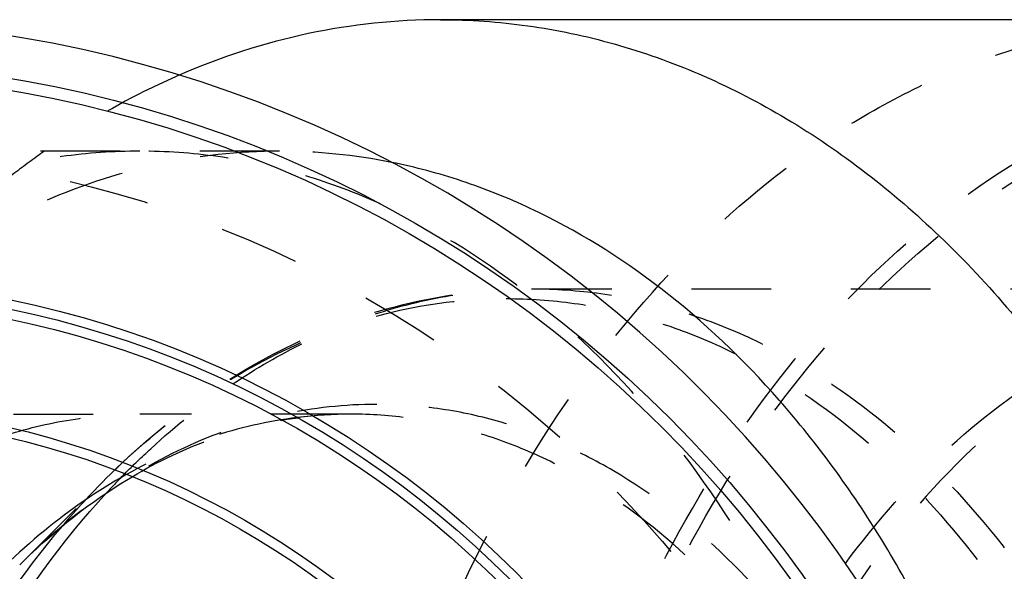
# Model space of a CAD drawing. Header units: millimetres. Extents: x 344 to 655, y 390 to 610.
# Tile 15 of 16: x 470 to 551, y 556 to 601. Entities that reach past the tile are written whole.
import ezdxf

# ---------------------------------------------------------------- set-up
doc = ezdxf.new("R2010")
doc.units = ezdxf.units.MM
doc.header["$LTSCALE"] = 65.185185
doc.linetypes.add('HIDDEN', pattern=[0.2, 0.1, -0.1])
doc.layers.add('KOERPER', color=7, linetype='CONTINUOUS')
doc.layers.add('KONST.EL_MIT_GEO', color=7, linetype='CONTINUOUS')

msp = doc.modelspace()

# ---------------------------------------------------------------- linework, layer by layer
at = {"layer": 'KOERPER', "color": 7, "linetype": 'Continuous'}
msp.add_line((561.966, 601.183), (504.448, 601.183), dxfattribs=at)
at = {"layer": 'KOERPER', "color": 8, "linetype": 'HIDDEN'}
for p, q in [((491.282, 590.433), (452.83, 590.433)), ((497.122, 568.933), (479.849, 568.933))]:
    msp.add_line(p, q, dxfattribs=at)
msp.add_circle((452.83, 498.183), 92.25, dxfattribs=at)
at = {"layer": 'KOERPER', "color": 7, "linetype": 'Continuous'}
msp.add_arc((452.83, 498.183), 103, 93.99186, 86.00814, dxfattribs=at)
at = {"layer": 'KOERPER', "color": 8, "linetype": 'HIDDEN'}
msp.add_arc((491.252, 543.78), 46.654, 78.62166, 89.96324, dxfattribs=at)
at = {"layer": 'KOERPER', "color": 7, "linetype": 'Continuous'}
for points, knots in [([(504.448, 601.183), (500.825, 601.183), (493.48, 600.401), (486.462, 598.119), (483.067, 596.645)], [0, 0, 0, 0, 0.494699, 1, 1, 1, 1]), ([(504.448, 601.183), (506.834, 601.183), (511.634, 600.848), (518.744, 599.349), (525.711, 596.87), (534.85, 592.226), (545.591, 583.981), (556.608, 571.011), (565.605, 555.32), (572.267, 537.501), (576.362, 518.216), (577.744, 498.183), (576.362, 478.151), (572.267, 458.866), (565.605, 441.047), (556.608, 425.356), (545.591, 412.386), (534.85, 404.14), (525.711, 399.497), (518.744, 397.017), (511.634, 395.518), (506.834, 395.183), (504.448, 395.183)], [0, 0, 0, 0, 0.025749, 0.051742, 0.078208, 0.105347, 0.162142, 0.222982, 0.287916, 0.356414, 0.427521, 0.5, 0.572479, 0.643586, 0.712084, 0.777018, 0.837858, 0.894653, 0.921792, 0.948258, 0.974251, 1, 1, 1, 1]), ([(556.513, 498.183), (556.513, 503.66), (555.829, 514.541), (552.777, 530.387), (547.791, 545.235), (541.021, 558.621), (532.661, 570.13), (522.957, 579.394), (513.851, 585.054), (506.258, 588.096), (502.393, 589.127), (500.457, 589.516)], [0, 0, 0, 0, 0.142581, 0.282919, 0.418954, 0.549001, 0.671949, 0.787467, 0.89619, 0.948584, 1, 1, 1, 1])]:
    msp.add_open_spline(points, degree=3, knots=knots, dxfattribs=at)
at = {"layer": 'KOERPER', "color": 8, "linetype": 'HIDDEN'}
for points, knots in [([(567.027, 395.183), (564.695, 395.183), (560.003, 395.503), (553.049, 396.936), (546.227, 399.307), (537.271, 403.748), (526.711, 411.64), (515.797, 424.087), (506.784, 439.187), (499.975, 456.391), (495.595, 475.086), (493.796, 494.607), (494.639, 514.256), (498.095, 533.33), (504.045, 551.149), (512.29, 567.079), (522.55, 580.547), (532.679, 589.449), (541.398, 594.765), (548.081, 597.802), (554.944, 599.917), (559.623, 600.703), (561.957, 600.933)], [0, 0, 0, 0, 0.025643, 0.051519, 0.077847, 0.104817, 0.161177, 0.221451, 0.285734, 0.353569, 0.424089, 0.496143, 0.568439, 0.639658, 0.708586, 0.774235, 0.835984, 0.893714, 0.92125, 0.948027, 0.97421, 1, 1, 1, 1]), ([(483.067, 596.645), (482.117, 596.232), (478.295, 594.45), (474.662, 592.266), (472.059, 590.438)], [0, 0, 0, 0, 0.245666, 1, 1, 1, 1]), ([(479.849, 590.433), (477.713, 590.433), (473.414, 590.133), (467.046, 588.791), (460.805, 586.57), (452.62, 582.411), (443, 575.026), (433.133, 563.41), (425.075, 549.357), (419.109, 533.397), (415.441, 516.127), (414.618, 504.197), (414.618, 498.183)], [0, 0, 0, 0, 0.051498, 0.103484, 0.156417, 0.210693, 0.324285, 0.445964, 0.575831, 0.712829, 0.855042, 1, 1, 1, 1]), ([(491.282, 590.433), (487.93, 590.433), (481.127, 589.684), (471.248, 586.361), (461.883, 580.943), (456.278, 576.161), (453.621, 573.505)], [0, 0, 0, 0, 0.237625, 0.480671, 0.733729, 1, 1, 1, 1]), ([(472.059, 590.438), (471.213, 589.844), (467.818, 587.341), (464.65, 584.533), (462.399, 582.282)], [0, 0, 0, 0, 0.245122, 1, 1, 1, 1]), ([(545.08, 498.183), (545.08, 504.197), (544.257, 516.127), (540.589, 533.397), (534.623, 549.357), (526.565, 563.41), (516.698, 575.026), (507.078, 582.411), (498.893, 586.57), (492.652, 588.791), (486.284, 590.133), (481.985, 590.433), (479.849, 590.433)], [0, 0, 0, 0, 0.144958, 0.287171, 0.424169, 0.554036, 0.675715, 0.789307, 0.843583, 0.896516, 0.948502, 1, 1, 1, 1]), ([(456.48, 568.839), (460.14, 568.905), (467.93, 568.937), (475.72, 568.933), (479.849, 568.933)], [0, 0, 0, 0, 0.469952, 1, 1, 1, 1]), ([(468.654, 567.139), (470.468, 567.728), (474.168, 568.628), (477.965, 568.933), (479.849, 568.933)], [0, 0, 0, 0, 0.503096, 1, 1, 1, 1])]:
    msp.add_open_spline(points, degree=3, knots=knots, dxfattribs=at)
at = {"layer": 'KONST.EL_MIT_GEO', "color": 8, "linetype": 'HIDDEN'}
for p, q in [((511.949, 579.183), (577.156, 579.183)), ((470.031, 556.607), (477.088, 563.663))]:
    msp.add_line(p, q, dxfattribs=at)
at = {"layer": 'KONST.EL_MIT_GEO', "color": 7, "linetype": 'Continuous'}
for radius in [99.561, 98.58, 81.75, 81, 80.196, 71.554, 70.75]:
    msp.add_circle((452.83, 498.183), radius, dxfattribs=at)
at = {"layer": 'KONST.EL_MIT_GEO', "color": 8, "linetype": 'HIDDEN'}
for centre, radius, start, end in [((497.128, 533.39), 35.544, 90.01007, 97.0915), ((497.131, 536.339), 32.594, 90.01564, 97.67041), ((524.155, 519.071), 64.009, 135.34348, 137.28049), ((522.951, 517.878), 64.805, 135.04901, 139.67139)]:
    msp.add_arc(centre, radius, start, end, dxfattribs=at)
for points, knots in [([(579.537, 398.622), (577.231, 398.622), (572.591, 398.946), (565.719, 400.395), (558.984, 402.792), (550.149, 407.28), (539.767, 415.25), (529.118, 427.787), (520.421, 442.954), (513.982, 460.179), (510.024, 478.82), (508.688, 498.183), (510.024, 517.547), (513.982, 536.188), (520.421, 553.412), (529.118, 568.579), (539.767, 581.116), (550.149, 589.086), (558.984, 593.575), (565.719, 595.972), (572.591, 597.421), (577.231, 597.745), (579.537, 597.745)], [0, 0, 0, 0, 0.025749, 0.051742, 0.078208, 0.105346, 0.162142, 0.222982, 0.287916, 0.356414, 0.427521, 0.5, 0.572479, 0.643586, 0.712084, 0.777018, 0.837858, 0.894654, 0.921792, 0.948258, 0.974251, 1, 1, 1, 1]), ([(580.109, 399.604), (577.826, 399.604), (573.232, 399.924), (566.427, 401.359), (559.758, 403.732), (551.011, 408.176), (540.731, 416.068), (530.187, 428.481), (521.576, 443.499), (515.201, 460.553), (511.281, 479.011), (509.959, 498.183), (511.281, 517.356), (515.201, 535.813), (521.576, 552.868), (530.187, 567.885), (540.731, 580.299), (551.011, 588.19), (559.758, 592.635), (566.427, 595.008), (573.232, 596.442), (577.826, 596.763), (580.109, 596.763)], [0, 0, 0, 0, 0.025749, 0.051742, 0.078208, 0.105346, 0.162142, 0.222982, 0.287916, 0.356414, 0.427521, 0.5, 0.572479, 0.643586, 0.712084, 0.777018, 0.837858, 0.894654, 0.921792, 0.948258, 0.974251, 1, 1, 1, 1]), ([(477.087, 563.663), (479.502, 566.078), (484.635, 570.447), (493.26, 575.415), (502.449, 578.488), (508.806, 579.183), (511.949, 579.183)], [0, 0, 0, 0, 0.26196, 0.514027, 0.7589, 1, 1, 1, 1]), ([(487.465, 571.409), (489.337, 572.661), (493.19, 574.891), (499.307, 577.355), (505.586, 578.849), (509.839, 579.183), (511.949, 579.183)], [0, 0, 0, 0, 0.259377, 0.51094, 0.756921, 1, 1, 1, 1]), ([(511.949, 579.183), (513.825, 579.183), (517.6, 578.92), (523.191, 577.741), (528.67, 575.791), (535.858, 572.139), (544.304, 565.655), (552.968, 555.455), (560.043, 543.116), (565.282, 529.103), (568.503, 513.937), (569.589, 498.183), (568.503, 482.43), (565.282, 467.264), (560.043, 453.251), (552.968, 440.911), (544.304, 430.712), (535.858, 424.227), (528.67, 420.575), (523.191, 418.625), (517.6, 417.447), (513.825, 417.183), (511.949, 417.183)], [0, 0, 0, 0, 0.025749, 0.051742, 0.078208, 0.105347, 0.162142, 0.222982, 0.287916, 0.356414, 0.427521, 0.5, 0.572479, 0.643586, 0.712084, 0.777018, 0.837858, 0.894654, 0.921792, 0.948258, 0.974251, 1, 1, 1, 1]), ([(537.573, 556.727), (540.116, 560.166), (545.639, 566.41), (553.901, 572.535), (560.903, 575.982), (566.234, 577.823), (571.668, 578.935), (575.334, 579.183), (577.156, 579.183)], [0, 0, 0, 0, 0.271984, 0.526431, 0.648243, 0.767185, 0.884111, 1, 1, 1, 1]), ([(477.088, 563.663), (479.397, 565.972), (484.27, 570.13), (492.412, 574.839), (501, 577.728), (506.914, 578.379), (509.828, 578.379)], [0, 0, 0, 0, 0.266271, 0.519329, 0.762375, 1, 1, 1, 1]), ([(509.828, 578.379), (511.685, 578.379), (515.422, 578.119), (520.958, 576.952), (526.383, 575.021), (533.499, 571.405), (541.862, 564.985), (550.44, 554.887), (557.445, 542.67), (562.632, 528.796), (565.82, 513.781), (566.896, 498.183), (565.82, 482.586), (562.632, 467.571), (557.445, 453.697), (550.44, 441.48), (541.862, 431.381), (533.499, 424.961), (526.383, 421.346), (520.958, 419.415), (515.422, 418.248), (511.685, 417.987), (509.828, 417.987)], [0, 0, 0, 0, 0.025749, 0.051742, 0.078208, 0.105347, 0.162142, 0.222982, 0.287916, 0.356414, 0.427521, 0.5, 0.572479, 0.643586, 0.712084, 0.777018, 0.837858, 0.894654, 0.921792, 0.948258, 0.974251, 1, 1, 1, 1]), ([(558.652, 574.093), (554.775, 571.901), (547.323, 566.248), (541.355, 559.09), (538.642, 555.139)], [0, 0, 0, 0, 0.481648, 1, 1, 1, 1]), ([(478.623, 564.06), (479.314, 564.759), (482.074, 567.423), (485.093, 569.823), (487.465, 571.409)], [0, 0, 0, 0, 0.256053, 1, 1, 1, 1]), ([(499.243, 569.737), (496.643, 569.737), (491.366, 569.156), (483.704, 566.578), (476.44, 562.376), (472.092, 558.667), (470.031, 556.607)], [0, 0, 0, 0, 0.237626, 0.480671, 0.733729, 1, 1, 1, 1]), ([(499.243, 426.629), (500.9, 426.629), (504.235, 426.862), (509.174, 427.903), (514.014, 429.626), (520.363, 432.852), (527.825, 438.58), (535.479, 447.59), (541.729, 458.491), (546.357, 470.87), (549.202, 484.267), (550.161, 498.183), (549.202, 512.1), (546.357, 525.497), (541.729, 537.876), (535.479, 548.776), (527.825, 557.786), (520.363, 563.515), (514.014, 566.741), (509.174, 568.463), (504.235, 569.504), (500.9, 569.737), (499.243, 569.737)], [0, 0, 0, 0, 0.025749, 0.051742, 0.078208, 0.105347, 0.162142, 0.222982, 0.287916, 0.356414, 0.427521, 0.5, 0.572479, 0.643586, 0.712084, 0.777018, 0.837858, 0.894653, 0.921792, 0.948258, 0.974251, 1, 1, 1, 1]), ([(492.74, 568.661), (490.331, 568.362), (485.49, 567.249), (480.96, 565.222), (478.775, 564.004)], [0, 0, 0, 0, 0.492422, 1, 1, 1, 1]), ([(479.232, 563.823), (481.355, 565.079), (485.734, 567.166), (490.45, 568.328), (492.78, 568.642)], [0, 0, 0, 0, 0.511908, 1, 1, 1, 1]), ([(547.15, 498.183), (547.15, 502.795), (546.519, 511.945), (543.706, 525.19), (539.13, 537.43), (532.95, 548.208), (525.383, 557.117), (518.005, 562.781), (511.727, 565.97), (506.941, 567.674), (502.057, 568.703), (498.76, 568.933), (497.122, 568.933)], [0, 0, 0, 0, 0.144958, 0.287171, 0.424169, 0.554036, 0.675715, 0.789307, 0.843583, 0.896516, 0.948502, 1, 1, 1, 1]), ([(525.654, 533.623), (526.387, 535.755), (529.491, 543.865), (533.75, 551.558), (537.573, 556.727)], [0, 0, 0, 0, 0.259638, 1, 1, 1, 1])]:
    msp.add_open_spline(points, degree=3, knots=knots, dxfattribs=at)
at = {"layer": 'KONST.EL_MIT_GEO', "color": 7, "linetype": 'Continuous'}
for points, knots in [([(478.775, 564.004), (476.404, 562.682), (471.787, 559.497), (465.617, 553.48), (460.158, 546.247), (455.526, 537.961), (451.817, 528.803), (448.178, 515.598), (447.094, 505.165), (447.094, 498.183)], [0, 0, 0, 0, 0.106787, 0.219221, 0.337685, 0.462009, 0.591564, 0.725352, 1, 1, 1, 1]), ([(470.031, 556.607), (470.748, 557.323), (473.586, 560.004), (476.745, 562.352), (479.232, 563.823)], [0, 0, 0, 0, 0.259639, 1, 1, 1, 1]), ([(477.123, 433.877), (469.682, 441.936), (462.741, 454.646), (457.89, 470.894), (455.412, 482.821), (454.178, 498.189), (455.413, 513.556), (457.892, 525.483), (462.745, 541.729), (469.688, 554.438), (477.129, 562.496)], [0, 0, 0, 0, 0.23709, 0.30137, 0.366901, 0.500007, 0.633111, 0.698641, 0.76292, 1, 1, 1, 1]), ([(473.552, 436.543), (466.765, 444.531), (460.454, 456.757), (456.035, 472.307), (453.79, 483.629), (452.672, 498.179), (453.789, 512.728), (456.033, 524.051), (460.45, 539.602), (466.761, 551.828), (473.547, 559.818)], [0, 0, 0, 0, 0.238134, 0.302277, 0.367563, 0.499994, 0.632426, 0.697713, 0.761858, 1, 1, 1, 1])]:
    msp.add_open_spline(points, degree=3, knots=knots, dxfattribs=at)

doc.saveas('drawing.dxf')
